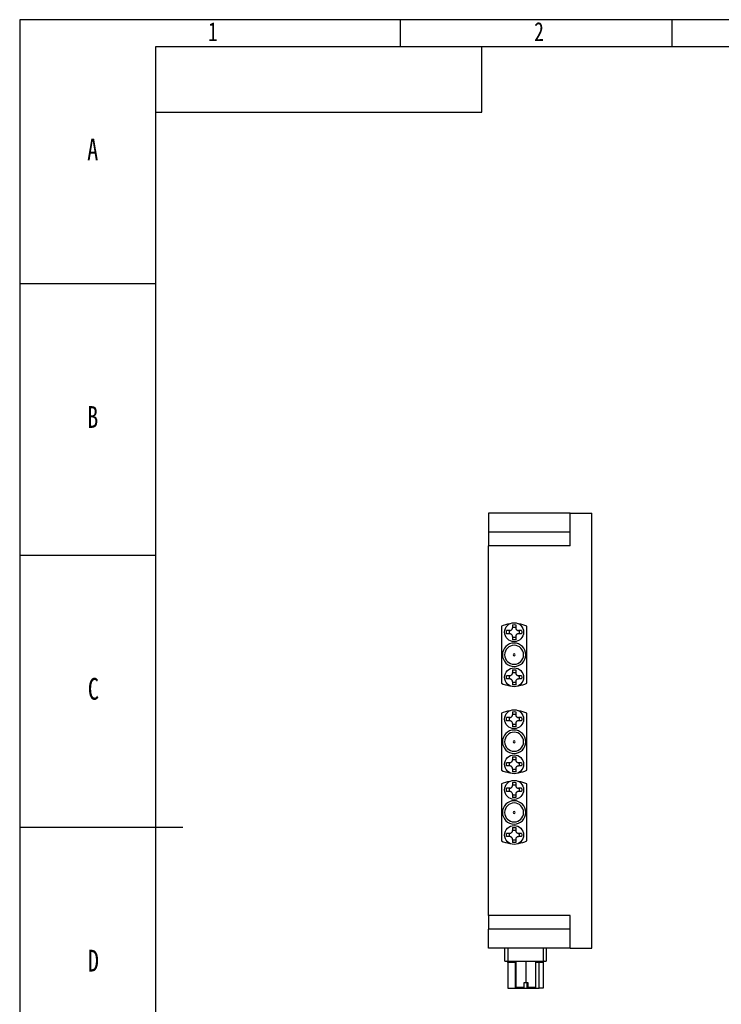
# Model space of a CAD drawing. Header units: millimetres. Extents: x 0 to 420, y 0 to 297.
# Tile 2 of 5: x 0 to 129, y 116 to 297. Entities that reach past the tile are written whole.
import ezdxf

# ---------------------------------------------------------------- set-up
doc = ezdxf.new("R2010")
doc.units = ezdxf.units.MM
for name, color, linetype in [('10', 7, 'Continuous'), ('5', 7, 'Continuous'), ('9', 7, 'Continuous')]:
    doc.layers.add(name, color=color, linetype=linetype)
doc.styles.add('SLDTEXTSTYLE1', font='hyswlongfangsong.ttf')

msp = doc.modelspace()

# ---------------------------------------------------------------- linework, layer by layer
at = {"color": 7, "linetype": 'Continuous', "lineweight": 25}
for p, q in [((86.266, 206.221), (86.266, 202.721)), ((101.266, 206.221), (86.266, 206.221)), ((101.266, 200.221), (101.266, 206.221)), ((101.266, 206.221), (105.266, 206.221)), ((105.266, 126.221), (105.266, 206.221)), ((101.266, 202.721), (86.266, 202.721)), ((86.266, 202.721), (86.266, 200.221)), ((86.266, 132.221), (86.266, 200.221)), ((101.266, 200.221), (86.266, 200.221)), ((88.616, 185.439), (88.616, 174.943)), ((90.666, 185.725), (90.666, 185.141)), ((90.666, 185.241), (91.266, 185.241)), ((91.266, 185.725), (91.266, 185.141)), ((93.316, 174.943), (93.316, 185.439)), ((90.166, 184.641), (89.582, 184.641)), ((90.166, 184.041), (89.582, 184.041)), ((90.066, 184.641), (90.066, 184.041)), ((90.666, 183.541), (90.666, 182.957)), ((90.666, 183.441), (91.266, 183.441)), ((91.266, 183.541), (91.266, 182.957)), ((92.35, 184.641), (91.766, 184.641)), ((92.35, 184.041), (91.766, 184.041)), ((91.866, 184.641), (91.866, 184.041)), ((90.166, 176.341), (89.582, 176.341)), ((90.166, 175.741), (89.582, 175.741)), ((90.066, 176.341), (90.066, 175.741)), ((90.666, 177.425), (90.666, 176.841)), ((90.666, 176.941), (91.266, 176.941)), ((91.266, 177.425), (91.266, 176.841)), ((92.35, 176.341), (91.766, 176.341)), ((92.35, 175.741), (91.766, 175.741)), ((91.866, 176.341), (91.866, 175.741)), ((90.666, 175.241), (90.666, 174.657)), ((90.666, 175.141), (91.266, 175.141)), ((91.266, 175.241), (91.266, 174.657)), ((88.616, 169.439), (88.616, 158.943)), ((90.166, 168.641), (89.582, 168.641)), ((90.066, 168.641), (90.066, 168.041)), ((90.666, 169.725), (90.666, 169.141)), ((90.666, 169.241), (91.266, 169.241)), ((91.266, 169.725), (91.266, 169.141)), ((92.35, 168.641), (91.766, 168.641)), ((91.866, 168.641), (91.866, 168.041)), ((93.316, 158.943), (93.316, 169.439)), ((90.166, 168.041), (89.582, 168.041)), ((90.666, 167.541), (90.666, 166.957)), ((90.666, 167.441), (91.266, 167.441)), ((91.266, 167.541), (91.266, 166.957)), ((92.35, 168.041), (91.766, 168.041)), ((90.666, 161.425), (90.666, 160.841)), ((91.266, 161.425), (91.266, 160.841)), ((90.166, 160.341), (89.582, 160.341)), ((90.166, 159.741), (89.582, 159.741)), ((90.066, 160.341), (90.066, 159.741)), ((90.666, 160.941), (91.266, 160.941)), ((92.35, 160.341), (91.766, 160.341)), ((92.35, 159.741), (91.766, 159.741)), ((91.866, 160.341), (91.866, 159.741)), ((90.666, 159.241), (90.666, 158.657)), ((90.666, 159.141), (91.266, 159.141)), ((91.266, 159.241), (91.266, 158.657)), ((88.616, 156.439), (88.616, 145.943)), ((90.666, 156.725), (90.666, 156.141)), ((90.666, 156.241), (91.266, 156.241)), ((91.266, 156.725), (91.266, 156.141)), ((93.316, 145.943), (93.316, 156.439)), ((90.166, 155.641), (89.582, 155.641)), ((90.166, 155.041), (89.582, 155.041)), ((90.066, 155.641), (90.066, 155.041)), ((90.666, 154.541), (90.666, 153.957)), ((90.666, 154.441), (91.266, 154.441)), ((91.266, 154.541), (91.266, 153.957)), ((92.35, 155.641), (91.766, 155.641)), ((92.35, 155.041), (91.766, 155.041)), ((91.866, 155.641), (91.866, 155.041)), ((90.166, 147.341), (89.582, 147.341)), ((90.166, 146.741), (89.582, 146.741)), ((90.066, 147.341), (90.066, 146.741)), ((90.666, 148.425), (90.666, 147.841)), ((90.666, 147.941), (91.266, 147.941)), ((91.266, 148.425), (91.266, 147.841)), ((92.35, 147.341), (91.766, 147.341)), ((92.35, 146.741), (91.766, 146.741)), ((91.866, 147.341), (91.866, 146.741)), ((90.666, 146.241), (90.666, 145.657)), ((90.666, 146.141), (91.266, 146.141)), ((91.266, 146.241), (91.266, 145.657)), ((101.266, 132.221), (86.266, 132.221)), ((86.266, 132.221), (86.266, 129.721)), ((101.266, 126.221), (101.266, 132.221)), ((101.266, 129.721), (86.266, 129.721)), ((86.266, 126.221), (86.266, 129.721)), ((101.266, 126.221), (86.266, 126.221)), ((89.281, 123.821), (89.281, 126.221)), ((89.781, 126.221), (89.781, 123.821)), ((96.351, 123.821), (96.351, 126.221)), ((96.851, 126.221), (96.851, 123.821)), ((101.266, 126.221), (105.266, 126.221)), ((89.281, 123.821), (89.781, 123.821)), ((89.781, 123.821), (96.351, 123.821)), ((89.816, 123.621), (89.816, 118.871)), ((91.206, 123.621), (89.816, 123.621)), ((91.206, 119.021), (91.206, 123.821)), ((91.333, 119.021), (91.333, 123.821)), ((93.193, 119.821), (93.193, 123.821)), ((94.926, 123.821), (94.926, 119.021)), ((95.566, 123.621), (94.926, 123.621)), ((95.566, 118.871), (95.566, 123.621)), ((96.316, 123.621), (95.566, 123.621)), ((96.316, 123.621), (96.316, 118.871)), ((96.351, 123.821), (96.851, 123.821)), ((92.779, 119.821), (92.779, 119.021)), ((93.193, 119.821), (92.779, 119.821)), ((93.578, 119.821), (93.193, 119.821)), ((93.353, 119.021), (93.353, 119.821)), ((93.423, 119.221), (93.423, 119.821)), ((93.507, 119.821), (93.507, 119.221)), ((93.578, 119.021), (93.578, 119.821)), ((89.816, 118.871), (92.066, 118.871)), ((91.333, 119.021), (91.206, 119.021)), ((92.779, 119.021), (91.333, 119.021)), ((92.066, 119.021), (92.066, 118.871)), ((92.066, 118.871), (95.566, 118.871)), ((93.409, 119.021), (93.353, 119.021)), ((93.423, 119.221), (93.409, 119.021)), ((93.521, 119.021), (93.409, 119.021)), ((93.511, 119.221), (93.423, 119.221)), ((93.507, 119.221), (93.521, 119.021)), ((93.578, 119.021), (93.521, 119.021)), ((94.926, 119.021), (93.578, 119.021)), ((96.316, 118.871), (95.566, 118.871))]:
    msp.add_line(p, q, dxfattribs=at)
at = {"color": 7, "linetype": 'Continuous', "lineweight": 25, "flags": 128}
msp.add_lwpolyline([(95.566, 123.621), (95.568, 123.66), (95.574, 123.697), (95.583, 123.732), (95.595, 123.762), (95.61, 123.787), (95.628, 123.806), (95.646, 123.817), (95.666, 123.821)], dxfattribs=at)
at = {"color": 7, "linetype": 'Continuous', "lineweight": 25}
for centre in [(90.966, 184.341), (90.966, 176.041), (90.966, 168.341), (90.966, 160.041), (90.966, 155.341), (90.966, 147.041)]:
    msp.add_circle(centre, 1.75, dxfattribs=at)
for centre, radius, start, end in [((90.966, 180.191), 5.75, 98.32175, 114.12292), ((90.966, 180.191), 5.75, 65.87708, 81.67825), ((90.966, 180.191), 2.15, 0, 180), ((90.966, 180.191), 1.75, 0, 180), ((90.966, 180.191), 2.15, 180, 0), ((90.966, 180.191), 1.75, 180, 0), ((90.966, 180.191), 0.19, 0, 180), ((90.966, 180.191), 0.19, 180, 0), ((90.966, 180.191), 5.75, 245.87708, 261.67825), ((90.966, 180.191), 5.75, 278.32175, 294.12292), ((90.966, 164.191), 5.75, 98.32175, 114.12292), ((90.966, 164.191), 5.75, 65.87708, 81.67825), ((90.966, 164.191), 2.15, 0, 180), ((90.966, 164.191), 1.75, 0, 180), ((90.966, 164.191), 2.15, 180, 0), ((90.966, 164.191), 1.75, 180, 0), ((90.966, 164.191), 0.19, 0, 180), ((90.966, 164.191), 0.19, 180, 0), ((90.966, 164.191), 5.75, 245.87708, 261.67825), ((90.966, 164.191), 5.75, 278.32175, 294.12292), ((90.966, 151.191), 5.75, 98.32175, 114.12292), ((90.966, 151.191), 5.75, 65.87708, 81.67825), ((90.966, 151.191), 2.15, 0, 180), ((90.966, 151.191), 1.75, 0, 180), ((90.966, 151.191), 2.15, 180, 0), ((90.966, 151.191), 1.75, 180, 0), ((90.966, 151.191), 0.19, 0, 180), ((90.966, 151.191), 0.19, 180, 0), ((90.966, 151.191), 5.75, 245.87708, 261.67825), ((90.966, 151.191), 5.75, 278.32175, 294.12292), ((89.616, 123.621), 0.2, 0, 89.99997), ((96.516, 123.621), 0.2, 90.00001, 180)]:
    msp.add_arc(centre, radius, start, end, dxfattribs=at)
for points, knots in [([(90.166, 184.641), (90.22, 184.646), (90.318, 184.654), (90.457, 184.726), (90.563, 184.825), (90.633, 184.947), (90.663, 185.054), (90.665, 185.119), (90.666, 185.141)], [0, 0, 0, 0, 0.2138622, 0.3936336, 0.574217, 0.736903, 0.9120015, 1, 1, 1, 1]), ([(90.666, 185.725), (90.858, 185.73), (91.059, 185.736), (91.258, 185.725), (91.266, 185.725)], [0, 0, 0, 0, 0.9587009, 1, 1, 1, 1]), ([(91.266, 185.141), (91.271, 185.087), (91.28, 184.989), (91.351, 184.85), (91.451, 184.744), (91.572, 184.674), (91.679, 184.644), (91.744, 184.642), (91.766, 184.641)], [0, 0, 0, 0, 0.2138622, 0.3936336, 0.574217, 0.736903, 0.9120015, 1, 1, 1, 1]), ([(89.582, 184.041), (89.576, 184.233), (89.57, 184.434), (89.582, 184.633), (89.582, 184.641)], [0, 0, 0, 0, 0.9587009, 1, 1, 1, 1]), ([(90.666, 183.541), (90.661, 183.594), (90.652, 183.693), (90.581, 183.832), (90.481, 183.938), (90.36, 184.008), (90.253, 184.037), (90.188, 184.04), (90.166, 184.041)], [0, 0, 0, 0, 0.2138622, 0.3936336, 0.574217, 0.736903, 0.9120015, 1, 1, 1, 1]), ([(91.266, 182.957), (91.074, 182.951), (90.873, 182.945), (90.674, 182.957), (90.666, 182.957)], [0, 0, 0, 0, 0.95870089, 1, 1, 1, 1]), ([(91.766, 184.041), (91.712, 184.036), (91.614, 184.027), (91.475, 183.956), (91.369, 183.856), (91.299, 183.735), (91.269, 183.628), (91.267, 183.563), (91.266, 183.541)], [0, 0, 0, 0, 0.21386219, 0.39363364, 0.57421705, 0.73690298, 0.91200146, 1, 1, 1, 1]), ([(92.35, 184.641), (92.356, 184.448), (92.362, 184.248), (92.35, 184.049), (92.35, 184.041)], [0, 0, 0, 0, 0.9587009, 1, 1, 1, 1]), ([(89.582, 175.741), (89.576, 175.933), (89.57, 176.134), (89.582, 176.333), (89.582, 176.341)], [0, 0, 0, 0, 0.9587009, 1, 1, 1, 1]), ([(90.166, 176.341), (90.22, 176.346), (90.318, 176.354), (90.457, 176.426), (90.563, 176.525), (90.633, 176.647), (90.663, 176.754), (90.665, 176.819), (90.666, 176.841)], [0, 0, 0, 0, 0.2138622, 0.3936336, 0.574217, 0.736903, 0.9120015, 1, 1, 1, 1]), ([(90.666, 175.241), (90.661, 175.294), (90.652, 175.393), (90.581, 175.532), (90.481, 175.638), (90.36, 175.708), (90.253, 175.737), (90.188, 175.74), (90.166, 175.741)], [0, 0, 0, 0, 0.2138622, 0.3936336, 0.574217, 0.736903, 0.9120015, 1, 1, 1, 1]), ([(90.666, 177.425), (90.858, 177.43), (91.059, 177.436), (91.258, 177.425), (91.266, 177.425)], [0, 0, 0, 0, 0.9587009, 1, 1, 1, 1]), ([(91.266, 176.841), (91.271, 176.787), (91.28, 176.689), (91.351, 176.55), (91.451, 176.444), (91.572, 176.374), (91.679, 176.344), (91.744, 176.342), (91.766, 176.341)], [0, 0, 0, 0, 0.2138622, 0.3936336, 0.574217, 0.736903, 0.9120015, 1, 1, 1, 1]), ([(91.766, 175.741), (91.712, 175.736), (91.614, 175.727), (91.475, 175.656), (91.369, 175.556), (91.299, 175.435), (91.269, 175.328), (91.267, 175.263), (91.266, 175.241)], [0, 0, 0, 0, 0.21386219, 0.39363364, 0.57421705, 0.73690298, 0.91200146, 1, 1, 1, 1]), ([(92.35, 176.341), (92.356, 176.148), (92.362, 175.948), (92.35, 175.749), (92.35, 175.741)], [0, 0, 0, 0, 0.9587009, 1, 1, 1, 1]), ([(91.266, 174.657), (91.074, 174.651), (90.873, 174.645), (90.674, 174.657), (90.666, 174.657)], [0, 0, 0, 0, 0.9587009, 1, 1, 1, 1]), ([(89.582, 168.041), (89.576, 168.233), (89.57, 168.434), (89.582, 168.633), (89.582, 168.641)], [0, 0, 0, 0, 0.9587009, 1, 1, 1, 1]), ([(90.166, 168.641), (90.22, 168.646), (90.318, 168.654), (90.457, 168.726), (90.563, 168.825), (90.633, 168.947), (90.663, 169.054), (90.665, 169.119), (90.666, 169.141)], [0, 0, 0, 0, 0.2138622, 0.3936336, 0.574217, 0.736903, 0.9120015, 1, 1, 1, 1]), ([(90.666, 169.725), (90.858, 169.73), (91.059, 169.736), (91.258, 169.725), (91.266, 169.725)], [0, 0, 0, 0, 0.9587009, 1, 1, 1, 1]), ([(91.266, 169.141), (91.271, 169.087), (91.28, 168.989), (91.351, 168.85), (91.451, 168.744), (91.572, 168.674), (91.679, 168.644), (91.744, 168.642), (91.766, 168.641)], [0, 0, 0, 0, 0.21386219, 0.39363364, 0.57421705, 0.73690298, 0.91200146, 1, 1, 1, 1]), ([(92.35, 168.641), (92.356, 168.448), (92.362, 168.248), (92.35, 168.049), (92.35, 168.041)], [0, 0, 0, 0, 0.9587009, 1, 1, 1, 1]), ([(90.666, 167.541), (90.661, 167.594), (90.652, 167.693), (90.581, 167.832), (90.481, 167.938), (90.36, 168.008), (90.253, 168.037), (90.188, 168.04), (90.166, 168.041)], [0, 0, 0, 0, 0.2138622, 0.3936336, 0.574217, 0.736903, 0.9120015, 1, 1, 1, 1]), ([(91.266, 166.957), (91.074, 166.951), (90.873, 166.945), (90.674, 166.957), (90.666, 166.957)], [0, 0, 0, 0, 0.9587009, 1, 1, 1, 1]), ([(91.766, 168.041), (91.712, 168.036), (91.614, 168.027), (91.475, 167.956), (91.369, 167.856), (91.299, 167.735), (91.269, 167.628), (91.267, 167.563), (91.266, 167.541)], [0, 0, 0, 0, 0.2138622, 0.3936336, 0.574217, 0.736903, 0.9120015, 1, 1, 1, 1]), ([(90.666, 161.425), (90.858, 161.43), (91.059, 161.436), (91.258, 161.425), (91.266, 161.425)], [0, 0, 0, 0, 0.9587009, 1, 1, 1, 1]), ([(89.582, 159.741), (89.576, 159.933), (89.57, 160.134), (89.582, 160.333), (89.582, 160.341)], [0, 0, 0, 0, 0.9587009, 1, 1, 1, 1]), ([(90.166, 160.341), (90.22, 160.346), (90.318, 160.354), (90.457, 160.426), (90.563, 160.525), (90.633, 160.647), (90.663, 160.754), (90.665, 160.819), (90.666, 160.841)], [0, 0, 0, 0, 0.2138622, 0.3936336, 0.574217, 0.736903, 0.9120015, 1, 1, 1, 1]), ([(90.666, 159.241), (90.661, 159.294), (90.652, 159.393), (90.581, 159.532), (90.481, 159.638), (90.36, 159.708), (90.253, 159.737), (90.188, 159.74), (90.166, 159.741)], [0, 0, 0, 0, 0.2138622, 0.3936336, 0.574217, 0.736903, 0.9120015, 1, 1, 1, 1]), ([(91.266, 160.841), (91.271, 160.787), (91.28, 160.689), (91.351, 160.55), (91.451, 160.444), (91.572, 160.374), (91.679, 160.344), (91.744, 160.342), (91.766, 160.341)], [0, 0, 0, 0, 0.21386219, 0.39363364, 0.57421705, 0.73690298, 0.91200146, 1, 1, 1, 1]), ([(91.766, 159.741), (91.712, 159.736), (91.614, 159.727), (91.475, 159.656), (91.369, 159.556), (91.299, 159.435), (91.269, 159.328), (91.267, 159.263), (91.266, 159.241)], [0, 0, 0, 0, 0.2138622, 0.3936336, 0.574217, 0.736903, 0.9120015, 1, 1, 1, 1]), ([(92.35, 160.341), (92.356, 160.148), (92.362, 159.948), (92.35, 159.749), (92.35, 159.741)], [0, 0, 0, 0, 0.9587009, 1, 1, 1, 1]), ([(91.266, 158.657), (91.074, 158.651), (90.873, 158.645), (90.674, 158.657), (90.666, 158.657)], [0, 0, 0, 0, 0.9587009, 1, 1, 1, 1]), ([(90.166, 155.641), (90.22, 155.646), (90.318, 155.654), (90.457, 155.726), (90.563, 155.825), (90.633, 155.947), (90.663, 156.054), (90.665, 156.119), (90.666, 156.141)], [0, 0, 0, 0, 0.2138622, 0.3936336, 0.574217, 0.736903, 0.9120015, 1, 1, 1, 1]), ([(90.666, 156.725), (90.858, 156.73), (91.059, 156.736), (91.258, 156.725), (91.266, 156.725)], [0, 0, 0, 0, 0.9587009, 1, 1, 1, 1]), ([(91.266, 156.141), (91.271, 156.087), (91.28, 155.989), (91.351, 155.85), (91.451, 155.744), (91.572, 155.674), (91.679, 155.644), (91.744, 155.642), (91.766, 155.641)], [0, 0, 0, 0, 0.21386219, 0.39363364, 0.57421705, 0.73690298, 0.91200146, 1, 1, 1, 1]), ([(89.582, 155.041), (89.576, 155.233), (89.57, 155.434), (89.582, 155.633), (89.582, 155.641)], [0, 0, 0, 0, 0.9587009, 1, 1, 1, 1]), ([(90.666, 154.541), (90.661, 154.594), (90.652, 154.693), (90.581, 154.832), (90.481, 154.938), (90.36, 155.008), (90.253, 155.037), (90.188, 155.04), (90.166, 155.041)], [0, 0, 0, 0, 0.2138622, 0.3936336, 0.574217, 0.736903, 0.9120015, 1, 1, 1, 1]), ([(91.266, 153.957), (91.074, 153.951), (90.873, 153.945), (90.674, 153.957), (90.666, 153.957)], [0, 0, 0, 0, 0.9587009, 1, 1, 1, 1]), ([(91.766, 155.041), (91.712, 155.036), (91.614, 155.027), (91.475, 154.956), (91.369, 154.856), (91.299, 154.735), (91.269, 154.628), (91.267, 154.563), (91.266, 154.541)], [0, 0, 0, 0, 0.2138622, 0.3936336, 0.574217, 0.736903, 0.9120015, 1, 1, 1, 1]), ([(92.35, 155.641), (92.356, 155.448), (92.362, 155.248), (92.35, 155.049), (92.35, 155.041)], [0, 0, 0, 0, 0.9587009, 1, 1, 1, 1]), ([(89.582, 146.741), (89.576, 146.933), (89.57, 147.134), (89.582, 147.333), (89.582, 147.341)], [0, 0, 0, 0, 0.9587009, 1, 1, 1, 1]), ([(90.166, 147.341), (90.22, 147.346), (90.318, 147.354), (90.457, 147.426), (90.563, 147.525), (90.633, 147.647), (90.663, 147.754), (90.665, 147.819), (90.666, 147.841)], [0, 0, 0, 0, 0.2138622, 0.3936336, 0.574217, 0.736903, 0.9120015, 1, 1, 1, 1]), ([(90.666, 146.241), (90.661, 146.294), (90.652, 146.393), (90.581, 146.532), (90.481, 146.638), (90.36, 146.708), (90.253, 146.737), (90.188, 146.74), (90.166, 146.741)], [0, 0, 0, 0, 0.2138622, 0.3936336, 0.574217, 0.736903, 0.9120015, 1, 1, 1, 1]), ([(90.666, 148.425), (90.858, 148.43), (91.059, 148.436), (91.258, 148.425), (91.266, 148.425)], [0, 0, 0, 0, 0.9587009, 1, 1, 1, 1]), ([(91.266, 147.841), (91.271, 147.787), (91.28, 147.689), (91.351, 147.55), (91.451, 147.444), (91.572, 147.374), (91.679, 147.344), (91.744, 147.342), (91.766, 147.341)], [0, 0, 0, 0, 0.21386219, 0.39363364, 0.57421705, 0.73690298, 0.91200146, 1, 1, 1, 1]), ([(91.766, 146.741), (91.712, 146.736), (91.614, 146.727), (91.475, 146.656), (91.369, 146.556), (91.299, 146.435), (91.269, 146.328), (91.267, 146.263), (91.266, 146.241)], [0, 0, 0, 0, 0.2138622, 0.3936336, 0.574217, 0.736903, 0.9120015, 1, 1, 1, 1]), ([(92.35, 147.341), (92.356, 147.148), (92.362, 146.948), (92.35, 146.749), (92.35, 146.741)], [0, 0, 0, 0, 0.9587009, 1, 1, 1, 1]), ([(91.266, 145.657), (91.074, 145.651), (90.873, 145.645), (90.674, 145.657), (90.666, 145.657)], [0, 0, 0, 0, 0.9587009, 1, 1, 1, 1])]:
    msp.add_open_spline(points, degree=3, knots=knots, dxfattribs=at)
at = {"layer": '5'}
for p, q in [((70, 297), (70, 292)), ((120, 297), (120, 292)), ((0, 248.5), (25, 248.5)), ((0, 198.5), (25, 198.5))]:
    msp.add_line(p, q, dxfattribs=at)
at = {"layer": '5', "color": 7, "lineweight": 25}
for p, q in [((415, 292), (25, 292)), ((25, 292), (25, 5)), ((85, 280), (85, 292)), ((25, 280), (85, 280))]:
    msp.add_line(p, q, dxfattribs=at)
at = {"layer": '5', "lineweight": 25}
msp.add_line((0, 148.5), (30, 148.5), dxfattribs=at)
at = {"layer": '9', "color": 7}
for p, q in [((420, 297), (0, 297)), ((0, 297), (0, 0))]:
    msp.add_line(p, q, dxfattribs=at)

# ---------------------------------------------------------------- texts
at = {"layer": '10', "attachment_point": 2, "style": 'SLDTEXTSTYLE1'}
for s, insert, char_height in [('1', (35.544, 296.552), 3.5), ('2', (95.544, 296.552), 3.5), ('A', (13.437, 275.12), 4), ('B', (13.437, 225.928), 4), ('C', (13.56, 175.928), 4), ('D', (13.562, 125.928), 4)]:
    msp.add_mtext(s, dxfattribs=dict(at, insert=insert, char_height=char_height))

doc.saveas('drawing.dxf')
